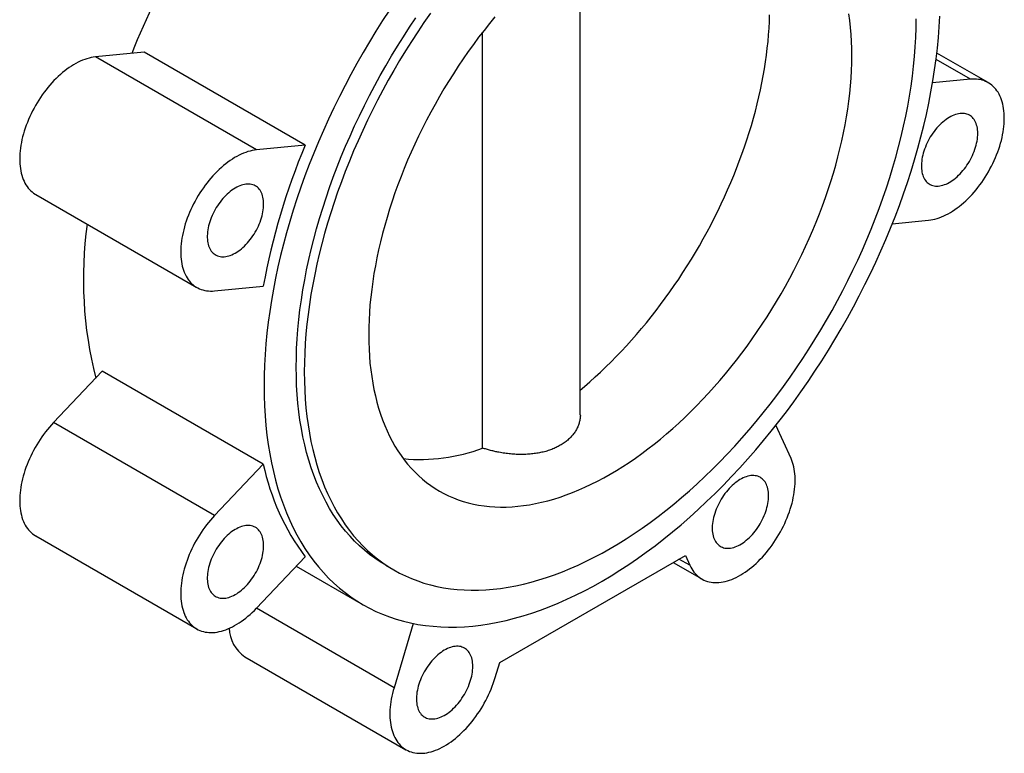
# Paper-space layout '_Isometrico' of a CAD drawing. Header units: millimetres. Extents: x -108 to 194, y -135 to 351.
# Tile 1 of 3: x -108 to 108, y -135 to 26. Entities that reach past the tile are written whole.
import ezdxf

# ---------------------------------------------------------------- set-up
doc = ezdxf.new("R2010")
doc.units = ezdxf.units.MM

psp = doc.layouts.new('_Isometrico')

# ---------------------------------------------------------------- linework, layer by layer
at = {"color": 7, "linetype": 'Continuous', "lineweight": 25}
for p, q in [((15, -60.63), (15, 44.53)), ((-6.46, -67.96), (-6.46, 23.35)), ((-80.77, 18.99), (-91.47, 17.93)), ((-56.12, -2.48), (-91.47, 17.93)), ((-45.41, -1.42), (-80.77, 18.99)), ((104.57, 12.28), (93.29, 18.79)), ((100.67, 13.03), (92.35, 12.21)), ((-45.41, -1.42), (-56.12, -2.48)), ((-104.57, -12.28), (-69.22, -32.69)), ((83.49, -18.72), (91.47, -17.93)), ((-65.32, -33.44), (-54.61, -32.38)), ((-89.97, -51.08), (-100.67, -62.38)), ((-54.61, -71.49), (-89.97, -51.08)), ((-65.32, -82.79), (-100.67, -62.38)), ((61.26, -70.26), (57.95, -62.96)), ((-54.61, -71.49), (-65.32, -82.79)), ((-104.57, -87.27), (-69.22, -107.68)), ((-56.12, -103.13), (-45.41, -91.83)), ((-2.7, -115.06), (38.06, -91.53)), ((38.06, -91.53), (39.04, -93.71)), ((-47.37, -93.89), (-32.7, -102.36)), ((-27.7, -93.7), (-25.93, -94.72)), ((35.36, -93.08), (41.65, -96.71)), ((-21.71, -106.48), (-25.9, -120.58)), ((-58.65, -113.79), (-23.29, -134.2)), ((-3.69, -118.38), (-2.7, -115.06))]:
    psp.add_line(p, q, dxfattribs=at)
at = {"color": 8, "linetype": 'Continuous', "lineweight": 25}
for p, q in [((100.67, 13.03), (93.12, 17.39)), ((39.04, -93.71), (36.66, -92.33)), ((-25.9, -120.58), (-56.12, -103.13))]:
    psp.add_line(p, q, dxfattribs=at)
at = {"color": 7, "linetype": 'Continuous', "lineweight": 25, "flags": 128}
for points in [[(-26.93, 28.23), (-28.42, 25.93), (-29.88, 23.61), (-31.31, 21.26), (-32.7, 18.89), (-34.06, 16.5), (-35.38, 14.09), (-36.66, 11.66), (-37.9, 9.22), (-39.1, 6.76), (-40.27, 4.29), (-41.39, 1.81), (-42.47, -0.68), (-43.51, -3.18), (-44.5, -5.68), (-45.45, -8.19), (-46.35, -10.7), (-47.21, -13.21), (-48.03, -15.71), (-48.8, -18.22), (-49.52, -20.72), (-50.19, -23.21), (-50.81, -25.7), (-51.39, -28.18), (-51.92, -30.64), (-52.4, -33.09), (-52.82, -35.53), (-53.2, -37.95), (-53.53, -40.35), (-53.81, -42.73), (-54.04, -45.09), (-54.22, -47.43), (-54.35, -49.75), (-54.42, -52.03), (-54.45, -54.29), (-54.42, -56.52), (-54.35, -58.72), (-54.22, -60.89), (-54.04, -63.02), (-53.81, -65.12), (-53.53, -67.18), (-53.2, -69.2), (-52.82, -71.18), (-52.4, -73.12), (-51.92, -75.02), (-51.39, -76.88), (-50.81, -78.69), (-50.19, -80.45), (-49.52, -82.17), (-48.8, -83.84), (-48.03, -85.46), (-47.21, -87.03), (-46.35, -88.54), (-45.45, -90.01), (-44.5, -91.42), (-43.51, -92.77), (-42.47, -94.07), (-41.39, -95.31), (-40.27, -96.5), (-39.1, -97.63), (-37.9, -98.7), (-36.66, -99.7), (-35.38, -100.65), (-34.06, -101.54), (-32.7, -102.36), (-31.31, -103.12), (-29.88, -103.82), (-28.42, -104.46), (-26.93, -105.03), (-25.4, -105.54), (-23.84, -105.99), (-22.25, -106.36), (-20.64, -106.68), (-18.99, -106.93), (-17.32, -107.11), (-15.63, -107.23), (-13.91, -107.28), (-12.16, -107.27), (-10.4, -107.19), (-8.61, -107.04), (-6.81, -106.83), (-4.98, -106.56), (-3.14, -106.22), (-1.29, -105.81), (0.58, -105.34), (2.47, -104.8), (4.36, -104.2), (6.27, -103.54), (8.18, -102.82), (10.11, -102.03), (12.04, -101.18), (13.97, -100.27), (15.91, -99.29), (17.86, -98.26), (19.8, -97.17), (21.74, -96.02), (23.68, -94.81), (25.62, -93.54), (27.56, -92.22), (29.49, -90.84), (31.41, -89.41), (33.33, -87.92), (35.24, -86.38), (37.13, -84.79), (39.02, -83.15), (40.89, -81.46), (42.74, -79.73), (44.58, -77.94), (46.41, -76.11), (48.21, -74.24), (50, -72.32), (51.76, -70.36), (53.51, -68.36), (55.23, -66.32), (56.92, -64.25), (58.59, -62.14), (60.24, -59.99), (61.85, -57.81), (63.44, -55.6), (65, -53.36), (66.52, -51.09), (68.02, -48.79), (69.48, -46.46), (70.91, -44.12), (72.3, -41.75), (73.66, -39.36), (74.97, -36.95), (76.26, -34.52), (77.5, -32.08), (78.7, -29.62), (79.87, -27.15), (80.99, -24.67), (82.07, -22.18), (83.1, -19.68), (84.1, -17.18), (85.05, -14.67), (85.95, -12.16), (86.81, -9.65), (87.63, -7.15), (88.39, -4.64), (89.11, -2.14), (89.79, 0.35), (90.41, 2.84), (90.99, 5.32), (91.52, 7.78), (91.99, 10.23), (92.42, 12.67), (92.8, 15.09), (93.13, 17.49), (93.41, 19.87), (93.64, 22.23), (93.82, 24.57), (93.94, 26.89)], [(-27.7, -93.7), (-27.7, -93.7), (-28.93, -92.96), (-30.12, -92.15), (-31.28, -91.3), (-32.41, -90.38), (-33.49, -89.42), (-34.55, -88.4), (-35.56, -87.33), (-36.54, -86.2), (-37.48, -85.03), (-38.38, -83.8), (-39.24, -82.52), (-40.05, -81.2), (-40.83, -79.83), (-41.57, -78.41), (-42.26, -76.94), (-42.91, -75.43), (-43.52, -73.88), (-44.09, -72.28), (-44.61, -70.64), (-45.09, -68.96), (-45.52, -67.25), (-45.91, -65.49), (-46.25, -63.7), (-46.55, -61.87), (-46.8, -60), (-47.01, -58.11), (-47.17, -56.18), (-47.28, -54.22), (-47.35, -52.23), (-47.38, -50.21), (-47.35, -48.17), (-47.28, -46.1), (-47.17, -44), (-47.01, -41.89), (-46.8, -39.75), (-46.55, -37.6), (-46.25, -35.42), (-45.91, -33.23), (-45.52, -31.03), (-45.09, -28.81), (-44.61, -26.58), (-44.09, -24.34), (-43.52, -22.09), (-42.91, -19.83), (-42.26, -17.57), (-41.57, -15.31), (-40.83, -13.04), (-40.05, -10.77), (-39.24, -8.5), (-38.38, -6.23), (-37.48, -3.96), (-36.54, -1.7), (-35.56, 0.55), (-34.55, 2.79), (-33.49, 5.03), (-32.41, 7.25), (-31.28, 9.46), (-30.12, 11.66), (-28.93, 13.84), (-27.7, 16), (-26.44, 18.14), (-25.15, 20.27), (-23.83, 22.37), (-22.48, 24.45), (-21.09, 26.5)], [(-17.92, 27.51), (-19.33, 25.48), (-20.71, 23.43), (-22.06, 21.35), (-23.38, 19.25), (-24.67, 17.12), (-25.93, 14.98), (-27.16, 12.82), (-28.35, 10.64), (-29.51, 8.44), (-30.64, 6.23), (-31.73, 4.01), (-32.78, 1.77), (-33.79, -0.47), (-34.77, -2.72), (-35.71, -4.98), (-36.61, -7.25), (-37.47, -9.52), (-38.29, -11.79), (-39.06, -14.06), (-39.8, -16.33), (-40.49, -18.59), (-41.15, -20.85), (-41.76, -23.11), (-42.32, -25.36), (-42.84, -27.6), (-43.32, -29.83), (-43.75, -32.05), (-44.14, -34.25), (-44.48, -36.44), (-44.78, -38.62), (-45.03, -40.77), (-45.24, -42.91), (-45.4, -45.02), (-45.52, -47.12), (-45.59, -49.19), (-45.61, -51.23), (-45.59, -53.25), (-45.52, -55.24), (-45.4, -57.2), (-45.24, -59.13), (-45.03, -61.02), (-44.78, -62.89), (-44.48, -64.72), (-44.14, -66.51), (-43.75, -68.27), (-43.32, -69.99), (-42.84, -71.66), (-42.32, -73.3), (-41.76, -74.9), (-41.15, -76.45), (-40.49, -77.96), (-39.8, -79.43), (-39.06, -80.85), (-38.29, -82.22), (-37.47, -83.54), (-36.61, -84.82), (-35.71, -86.05), (-34.77, -87.22), (-33.79, -88.35), (-32.78, -89.42), (-31.73, -90.44), (-30.64, -91.4), (-29.51, -92.32), (-28.35, -93.17), (-27.16, -93.98), (-25.93, -94.72), (-24.67, -95.41), (-23.38, -96.05), (-22.06, -96.62), (-20.71, -97.14), (-19.33, -97.6), (-17.92, -98), (-16.48, -98.34), (-15.02, -98.63), (-13.53, -98.85), (-12.02, -99.02), (-10.49, -99.13), (-8.93, -99.17), (-7.35, -99.16), (-5.76, -99.09), (-4.14, -98.96), (-2.51, -98.77), (-0.86, -98.52), (0.81, -98.21), (2.49, -97.84), (4.18, -97.42), (5.89, -96.93), (7.6, -96.39), (9.33, -95.79), (11.06, -95.13), (12.8, -94.42), (14.55, -93.65), (16.3, -92.83), (18.05, -91.94), (19.81, -91.01), (21.57, -90.02), (23.33, -88.98), (25.08, -87.89), (26.84, -86.74), (28.59, -85.54), (30.33, -84.3), (32.08, -83), (33.81, -81.66), (35.53, -80.26), (37.25, -78.83), (38.95, -77.34), (40.65, -75.81), (42.33, -74.24), (43.99, -72.63), (45.64, -70.97), (47.27, -69.28), (48.89, -67.54), (50.49, -65.77), (52.06, -63.96), (53.62, -62.12), (55.15, -60.24), (56.67, -58.33), (58.15, -56.39), (59.62, -54.41), (61.05, -52.41), (62.46, -50.38), (63.84, -48.33), (65.19, -46.25), (66.52, -44.15), (67.81, -42.02), (69.07, -39.88), (70.29, -37.72), (71.49, -35.54), (72.65, -33.34), (73.77, -31.13), (74.86, -28.91), (75.91, -26.67), (76.93, -24.43), (77.9, -22.18), (78.84, -19.92), (79.74, -17.65), (80.6, -15.38), (81.42, -13.11), (82.2, -10.84), (82.93, -8.57), (83.63, -6.31), (84.28, -4.05), (84.89, -1.79), (85.45, 0.46), (85.98, 2.7), (86.45, 4.93), (86.89, 7.15), (87.27, 9.35), (87.62, 11.54), (87.91, 13.72), (88.17, 15.87), (88.37, 18.01), (88.53, 20.12), (88.65, 22.22), (88.72, 24.29), (88.74, 26.33)], [(-3.74, 26.76), (-4.95, 25.28), (-6.14, 23.77), (-7.32, 22.24), (-8.47, 20.68), (-9.61, 19.1), (-10.72, 17.5), (-11.81, 15.88), (-12.88, 14.23), (-13.92, 12.57), (-14.94, 10.9), (-15.93, 9.21), (-16.9, 7.5), (-17.84, 5.78), (-18.76, 4.04), (-19.65, 2.3), (-20.51, 0.54), (-21.34, -1.22), (-22.14, -2.99), (-22.91, -4.77), (-23.65, -6.56), (-24.36, -8.34), (-25.04, -10.13), (-25.69, -11.93), (-26.3, -13.72), (-26.88, -15.51), (-27.43, -17.3), (-27.94, -19.09), (-28.42, -20.87), (-28.87, -22.64), (-29.28, -24.41), (-29.66, -26.17), (-30, -27.92), (-30.31, -29.66), (-30.58, -31.39), (-30.81, -33.11), (-31.01, -34.81), (-31.18, -36.5), (-31.3, -38.17), (-31.39, -39.82), (-31.45, -41.45), (-31.47, -43.07), (-31.45, -44.66), (-31.39, -46.23), (-31.3, -47.78), (-31.18, -49.3), (-31.01, -50.8), (-30.81, -52.27), (-30.58, -53.71), (-30.31, -55.13), (-30, -56.52), (-29.66, -57.87), (-29.28, -59.2), (-28.87, -60.49), (-28.42, -61.75), (-27.94, -62.98), (-27.43, -64.17), (-26.88, -65.33), (-26.3, -66.45), (-25.69, -67.53), (-25.04, -68.58), (-24.36, -69.58), (-23.65, -70.55), (-22.91, -71.48), (-22.14, -72.37), (-21.34, -73.21), (-20.51, -74.02), (-19.65, -74.78), (-18.76, -75.5), (-17.84, -76.18), (-16.9, -76.81), (-15.93, -77.4), (-14.94, -77.95), (-13.92, -78.45), (-12.88, -78.9), (-11.81, -79.31), (-10.72, -79.67), (-9.61, -79.99), (-8.47, -80.26), (-7.32, -80.49), (-6.14, -80.66), (-4.95, -80.79), (-3.74, -80.88), (-2.51, -80.92), (-1.26, -80.91), (0, -80.85), (1.27, -80.75), (2.56, -80.59), (3.86, -80.4), (5.18, -80.15), (6.5, -79.86), (7.84, -79.53), (9.19, -79.15), (10.54, -78.72), (11.9, -78.24), (13.27, -77.73), (14.64, -77.16), (16.02, -76.56), (17.41, -75.9), (18.79, -75.21), (20.18, -74.47), (21.57, -73.69), (22.95, -72.87), (24.34, -72), (25.73, -71.1), (27.11, -70.16), (28.49, -69.17), (29.86, -68.15), (31.23, -67.09), (32.59, -65.99), (33.95, -64.85), (35.29, -63.68), (36.63, -62.47), (37.95, -61.23), (39.27, -59.96), (40.57, -58.65), (41.86, -57.31), (43.14, -55.94), (44.4, -54.54), (45.64, -53.12), (46.87, -51.66), (48.08, -50.18), (49.28, -48.67), (50.45, -47.14), (51.6, -45.58), (52.74, -44), (53.85, -42.4), (54.94, -40.78), (56.01, -39.13), (57.05, -37.48), (58.07, -35.8), (59.07, -34.11), (60.04, -32.4), (60.98, -30.68), (61.89, -28.94), (62.78, -27.2), (63.64, -25.44), (64.47, -23.68), (65.27, -21.91), (66.04, -20.13), (66.78, -18.34), (67.49, -16.56), (68.17, -14.77), (68.82, -12.97), (69.43, -11.18), (70.01, -9.39), (70.56, -7.6), (71.08, -5.82), (71.56, -4.03), (72, -2.26), (72.42, -0.49), (72.79, 1.27), (73.13, 3.02), (73.44, 4.76), (73.71, 6.49), (73.95, 8.21), (74.15, 9.91), (74.31, 11.6), (74.44, 13.27), (74.53, 14.92), (74.58, 16.55), (74.6, 18.17)], [(15, -55.22), (15.92, -54.44), (17.11, -53.41), (18.28, -52.35), (19.45, -51.27), (20.61, -50.16), (21.76, -49.03), (22.9, -47.87), (24.03, -46.69), (25.15, -45.48), (26.26, -44.25), (27.36, -43), (28.44, -41.73), (29.52, -40.43), (30.57, -39.12), (31.62, -37.78), (32.64, -36.43), (33.66, -35.06), (34.65, -33.67), (35.63, -32.26), (36.6, -30.84), (37.54, -29.4), (38.47, -27.95), (39.38, -26.49), (40.27, -25.01), (41.14, -23.52), (41.99, -22.01), (42.82, -20.5), (43.63, -18.98), (44.42, -17.45), (45.19, -15.91), (45.93, -14.36), (46.65, -12.81), (47.35, -11.25), (48.03, -9.68), (48.68, -8.12), (49.31, -6.55), (49.91, -4.97), (50.49, -3.4), (51.05, -1.82), (51.58, -0.25), (52.08, 1.33), (52.56, 2.9), (53.01, 4.47), (53.44, 6.04), (53.84, 7.6), (54.21, 9.16), (54.56, 10.71), (54.88, 12.26), (55.17, 13.79), (55.43, 15.32), (55.67, 16.84), (55.88, 18.35), (56.06, 19.85), (56.22, 21.34), (56.34, 22.81), (56.44, 24.28), (56.51, 25.72), (56.55, 27.16)], [(74.6, 18.17), (74.58, 19.76), (74.53, 21.33), (74.44, 22.88), (74.31, 24.4), (74.15, 25.9), (73.95, 27.37)], [(-91.47, 17.93), (-91.93, 17.87), (-92.39, 17.79), (-92.86, 17.68), (-93.34, 17.54), (-93.82, 17.38), (-94.3, 17.2), (-94.79, 16.99), (-95.28, 16.76), (-95.76, 16.5), (-96.26, 16.22), (-96.75, 15.92), (-97.23, 15.59), (-97.72, 15.24), (-98.21, 14.88), (-98.69, 14.49), (-99.16, 14.08), (-99.63, 13.65), (-100.1, 13.2), (-100.56, 12.73), (-101.01, 12.25), (-101.45, 11.75), (-101.89, 11.24), (-102.31, 10.71), (-102.72, 10.17), (-103.13, 9.61), (-103.52, 9.04), (-103.9, 8.47), (-104.26, 7.88), (-104.61, 7.28), (-104.95, 6.67), (-105.28, 6.06), (-105.58, 5.44), (-105.88, 4.82), (-106.15, 4.19), (-106.41, 3.56), (-106.65, 2.93), (-106.88, 2.3), (-107.08, 1.66), (-107.27, 1.03), (-107.44, 0.4), (-107.59, -0.22), (-107.72, -0.84), (-107.83, -1.46), (-107.92, -2.07), (-107.99, -2.67), (-108.05, -3.26), (-108.08, -3.85), (-108.09, -4.42), (-108.08, -4.98), (-108.06, -5.53), (-108.01, -6.07), (-107.94, -6.59), (-107.86, -7.1), (-107.75, -7.59), (-107.62, -8.06), (-107.48, -8.52), (-107.31, -8.96), (-107.13, -9.38), (-106.93, -9.78), (-106.71, -10.16), (-106.47, -10.52), (-106.22, -10.86), (-105.95, -11.17), (-105.66, -11.46), (-105.35, -11.73), (-105.03, -11.98), (-104.7, -12.2), (-104.57, -12.28)], [(91.47, -17.93), (91.93, -17.87), (92.39, -17.79), (92.86, -17.68), (93.34, -17.54), (93.82, -17.38), (94.3, -17.2), (94.79, -16.99), (95.28, -16.76), (95.76, -16.5), (96.26, -16.22), (96.75, -15.92), (97.23, -15.59), (97.72, -15.24), (98.21, -14.88), (98.69, -14.49), (99.16, -14.08), (99.63, -13.65), (100.1, -13.2), (100.56, -12.73), (101.01, -12.25), (101.45, -11.75), (101.89, -11.24), (102.31, -10.71), (102.72, -10.17), (103.13, -9.61), (103.52, -9.04), (103.9, -8.47), (104.26, -7.88), (104.61, -7.28), (104.95, -6.67), (105.28, -6.06), (105.58, -5.44), (105.88, -4.82), (106.15, -4.19), (106.41, -3.56), (106.65, -2.93), (106.88, -2.3), (107.08, -1.66), (107.27, -1.03), (107.44, -0.4), (107.59, 0.22), (107.72, 0.84), (107.83, 1.46), (107.92, 2.07), (107.99, 2.67), (108.05, 3.26), (108.08, 3.85), (108.09, 4.42), (108.08, 4.98), (108.06, 5.53), (108.01, 6.07), (107.94, 6.59), (107.86, 7.1), (107.75, 7.59), (107.62, 8.06), (107.48, 8.52), (107.31, 8.96), (107.13, 9.38), (106.93, 9.78), (106.71, 10.16), (106.47, 10.52), (106.22, 10.86), (105.95, 11.17), (105.66, 11.46), (105.35, 11.73), (105.03, 11.98), (104.7, 12.2), (104.35, 12.4), (103.99, 12.57), (103.61, 12.72), (103.23, 12.84), (102.83, 12.94), (102.41, 13.01), (101.99, 13.05), (101.56, 13.07), (101.12, 13.07), (100.67, 13.03)], [(102.26, 1.13), (102.25, 1.52), (102.22, 1.91), (102.17, 2.28), (102.1, 2.64), (102.01, 2.98), (101.91, 3.3), (101.78, 3.61), (101.64, 3.89), (101.47, 4.16), (101.29, 4.4), (101.1, 4.62), (100.89, 4.82), (100.66, 5), (100.42, 5.15), (100.16, 5.28), (99.89, 5.38), (99.61, 5.46), (99.32, 5.51), (99.01, 5.54), (98.7, 5.54), (98.38, 5.51), (98.05, 5.47), (97.72, 5.39), (97.37, 5.29), (97.03, 5.17), (96.68, 5.02), (96.33, 4.84), (95.98, 4.65), (95.63, 4.43), (95.29, 4.19), (94.94, 3.92), (94.6, 3.64), (94.26, 3.34), (93.93, 3.02), (93.6, 2.68), (93.29, 2.33), (92.98, 1.96), (92.68, 1.57), (92.39, 1.17), (92.12, 0.77), (91.85, 0.35), (91.6, -0.08), (91.37, -0.52), (91.15, -0.96), (90.95, -1.4), (90.76, -1.85), (90.59, -2.31), (90.43, -2.76), (90.3, -3.21), (90.18, -3.66), (90.08, -4.1), (90.01, -4.54), (89.95, -4.97), (89.91, -5.4), (89.89, -5.81), (89.89, -6.22), (89.91, -6.61), (89.95, -6.99), (90.01, -7.35), (90.08, -7.7), (90.18, -8.04), (90.3, -8.35), (90.43, -8.64), (90.59, -8.92), (90.76, -9.17), (90.95, -9.41), (91.15, -9.62), (91.37, -9.8), (91.6, -9.97), (91.85, -10.11), (92.12, -10.22), (92.39, -10.31), (92.68, -10.38), (92.98, -10.42), (93.29, -10.43), (93.6, -10.42), (93.93, -10.39), (94.26, -10.32), (94.6, -10.24), (94.94, -10.12), (95.29, -9.99), (95.63, -9.83), (95.98, -9.64), (96.33, -9.43), (96.68, -9.2), (97.03, -8.95), (97.37, -8.68), (97.72, -8.39), (98.05, -8.07), (98.38, -7.74), (98.7, -7.4), (99.01, -7.04), (99.32, -6.66), (99.61, -6.27), (99.89, -5.86), (100.16, -5.45), (100.42, -5.03), (100.66, -4.59), (100.89, -4.16), (101.1, -3.71), (101.29, -3.26), (101.47, -2.81), (101.64, -2.36), (101.78, -1.91), (101.91, -1.46), (102.01, -1.01), (102.1, -0.57), (102.17, -0.13), (102.22, 0.3), (102.25, 0.72), (102.26, 1.13)], [(-56.12, -2.48), (-56.57, -2.54), (-57.04, -2.62), (-57.51, -2.73), (-57.98, -2.87), (-58.46, -3.03), (-58.94, -3.21), (-59.43, -3.42), (-59.92, -3.65), (-60.41, -3.91), (-60.9, -4.19), (-61.39, -4.49), (-61.88, -4.82), (-62.37, -5.17), (-62.85, -5.54), (-63.33, -5.92), (-63.81, -6.33), (-64.28, -6.76), (-64.74, -7.21), (-65.2, -7.68), (-65.65, -8.16), (-66.1, -8.66), (-66.53, -9.17), (-66.96, -9.7), (-67.37, -10.24), (-67.77, -10.8), (-68.16, -11.37), (-68.54, -11.94), (-68.91, -12.53), (-69.26, -13.13), (-69.6, -13.74), (-69.92, -14.35), (-70.23, -14.97), (-70.52, -15.59), (-70.8, -16.22), (-71.05, -16.85), (-71.3, -17.48), (-71.52, -18.11), (-71.73, -18.75), (-71.91, -19.38), (-72.08, -20.01), (-72.23, -20.63), (-72.36, -21.25), (-72.48, -21.87), (-72.57, -22.48), (-72.64, -23.08), (-72.69, -23.68), (-72.72, -24.26), (-72.74, -24.83), (-72.73, -25.39), (-72.7, -25.94), (-72.65, -26.48), (-72.59, -27), (-72.5, -27.51), (-72.39, -28), (-72.27, -28.47), (-72.12, -28.93), (-71.96, -29.37), (-71.77, -29.79), (-71.57, -30.19), (-71.35, -30.57), (-71.12, -30.93), (-70.86, -31.27), (-70.59, -31.58), (-70.3, -31.87), (-70, -32.14), (-69.68, -32.39), (-69.35, -32.61), (-69, -32.81), (-68.63, -32.98), (-68.26, -33.13), (-67.87, -33.25), (-67.47, -33.35), (-67.06, -33.42), (-66.64, -33.46), (-66.21, -33.48), (-65.77, -33.48), (-65.32, -33.44)], [(-54.53, -14.39), (-54.54, -13.99), (-54.57, -13.61), (-54.62, -13.24), (-54.69, -12.88), (-54.78, -12.54), (-54.88, -12.22), (-55.01, -11.91), (-55.15, -11.63), (-55.31, -11.36), (-55.49, -11.12), (-55.69, -10.9), (-55.9, -10.7), (-56.13, -10.52), (-56.37, -10.37), (-56.63, -10.24), (-56.9, -10.14), (-57.18, -10.06), (-57.47, -10.01), (-57.78, -9.98), (-58.09, -9.98), (-58.41, -10), (-58.74, -10.05), (-59.07, -10.13), (-59.41, -10.23), (-59.76, -10.35), (-60.1, -10.5), (-60.45, -10.67), (-60.8, -10.87), (-61.15, -11.09), (-61.5, -11.33), (-61.85, -11.59), (-62.19, -11.88), (-62.53, -12.18), (-62.86, -12.5), (-63.18, -12.84), (-63.5, -13.19), (-63.81, -13.56), (-64.11, -13.95), (-64.4, -14.34), (-64.67, -14.75), (-64.93, -15.17), (-65.18, -15.6), (-65.42, -16.03), (-65.64, -16.48), (-65.84, -16.92), (-66.03, -17.37), (-66.2, -17.82), (-66.35, -18.28), (-66.49, -18.73), (-66.61, -19.18), (-66.7, -19.62), (-66.78, -20.06), (-66.84, -20.49), (-66.88, -20.92), (-66.9, -21.33), (-66.9, -21.74), (-66.88, -22.13), (-66.84, -22.51), (-66.78, -22.87), (-66.7, -23.22), (-66.61, -23.55), (-66.49, -23.87), (-66.35, -24.16), (-66.2, -24.44), (-66.03, -24.69), (-65.84, -24.92), (-65.64, -25.13), (-65.42, -25.32), (-65.18, -25.49), (-64.93, -25.63), (-64.67, -25.74), (-64.4, -25.83), (-64.11, -25.9), (-63.81, -25.94), (-63.5, -25.95), (-63.18, -25.94), (-62.86, -25.9), (-62.53, -25.84), (-62.19, -25.75), (-61.85, -25.64), (-61.5, -25.5), (-61.15, -25.34), (-60.8, -25.16), (-60.45, -24.95), (-60.1, -24.72), (-59.76, -24.47), (-59.41, -24.2), (-59.07, -23.9), (-58.74, -23.59), (-58.41, -23.26), (-58.09, -22.91), (-57.78, -22.55), (-57.47, -22.17), (-57.18, -21.78), (-56.9, -21.38), (-56.63, -20.97), (-56.37, -20.54), (-56.13, -20.11), (-55.9, -19.67), (-55.69, -19.23), (-55.49, -18.78), (-55.31, -18.33), (-55.15, -17.88), (-55.01, -17.43), (-54.88, -16.98), (-54.78, -16.53), (-54.69, -16.09), (-54.62, -15.65), (-54.57, -15.22), (-54.54, -14.8), (-54.53, -14.39)], [(-100.67, -62.38), (-101.12, -62.87), (-101.56, -63.37), (-101.99, -63.89), (-102.41, -64.42), (-102.83, -64.96), (-103.23, -65.52), (-103.61, -66.09), (-103.99, -66.67), (-104.35, -67.27), (-104.7, -67.87), (-105.03, -68.47), (-105.35, -69.09), (-105.66, -69.71), (-105.95, -70.33), (-106.22, -70.96), (-106.47, -71.59), (-106.71, -72.22), (-106.93, -72.86), (-107.13, -73.49), (-107.31, -74.12), (-107.48, -74.75), (-107.62, -75.37), (-107.75, -75.99), (-107.86, -76.61), (-107.94, -77.22), (-108.01, -77.82), (-108.06, -78.41), (-108.08, -78.99), (-108.09, -79.56), (-108.08, -80.12), (-108.05, -80.66), (-107.99, -81.2), (-107.92, -81.71), (-107.83, -82.22), (-107.72, -82.7), (-107.59, -83.17), (-107.44, -83.63), (-107.27, -84.06), (-107.08, -84.48), (-106.88, -84.87), (-106.65, -85.25), (-106.41, -85.6), (-106.15, -85.93), (-105.88, -86.24), (-105.58, -86.53), (-105.28, -86.79), (-104.95, -87.03), (-104.61, -87.25), (-104.57, -87.27)], [(39.04, -93.71), (39.24, -94.11), (39.46, -94.5), (39.69, -94.86), (39.94, -95.21), (40.21, -95.53), (40.49, -95.82), (40.79, -96.1), (41.1, -96.35), (41.44, -96.58), (41.78, -96.78), (42.14, -96.96), (42.51, -97.11), (42.9, -97.24), (43.29, -97.35), (43.7, -97.42), (44.12, -97.48), (44.55, -97.5), (44.99, -97.5), (45.44, -97.48), (45.89, -97.43), (46.35, -97.35), (46.82, -97.25), (47.3, -97.12), (47.77, -96.96), (48.26, -96.79), (48.74, -96.58), (49.23, -96.36), (49.72, -96.11), (50.21, -95.83), (50.7, -95.53), (51.19, -95.21), (51.68, -94.87), (52.16, -94.51), (52.64, -94.12), (53.12, -93.72), (53.59, -93.3), (54.06, -92.85), (54.52, -92.39), (54.98, -91.91), (55.42, -91.42), (55.86, -90.91), (56.28, -90.38), (56.7, -89.84), (57.11, -89.29), (57.5, -88.73), (57.88, -88.15), (58.25, -87.56), (58.61, -86.97), (58.95, -86.37), (59.27, -85.75), (59.59, -85.14), (59.88, -84.52), (60.16, -83.89), (60.42, -83.26), (60.67, -82.63), (60.9, -81.99), (61.11, -81.36), (61.3, -80.73), (61.48, -80.1), (61.63, -79.47), (61.77, -78.85), (61.88, -78.23), (61.98, -77.62), (62.06, -77.02), (62.11, -76.42), (62.15, -75.84), (62.17, -75.26), (62.17, -74.69), (62.14, -74.14), (62.1, -73.6), (62.04, -73.08), (61.96, -72.57), (61.86, -72.07), (61.73, -71.59), (61.59, -71.13), (61.43, -70.69), (61.26, -70.26)], [(56.34, -78.41), (56.33, -78.02), (56.3, -77.63), (56.25, -77.26), (56.18, -76.9), (56.09, -76.56), (55.98, -76.24), (55.86, -75.93), (55.71, -75.65), (55.55, -75.38), (55.37, -75.14), (55.18, -74.92), (54.96, -74.72), (54.74, -74.54), (54.49, -74.39), (54.24, -74.26), (53.97, -74.16), (53.69, -74.08), (53.39, -74.03), (53.09, -74), (52.78, -74), (52.46, -74.02), (52.13, -74.07), (51.79, -74.15), (51.45, -74.25), (51.11, -74.37), (50.76, -74.52), (50.41, -74.7), (50.06, -74.89), (49.71, -75.11), (49.36, -75.35), (49.02, -75.62), (48.68, -75.9), (48.34, -76.2), (48.01, -76.52), (47.68, -76.86), (47.36, -77.21), (47.06, -77.58), (46.76, -77.97), (46.47, -78.37), (46.19, -78.77), (45.93, -79.19), (45.68, -79.62), (45.45, -80.06), (45.23, -80.5), (45.02, -80.94), (44.84, -81.39), (44.66, -81.85), (44.51, -82.3), (44.38, -82.75), (44.26, -83.2), (44.16, -83.64), (44.08, -84.08), (44.02, -84.51), (43.98, -84.94), (43.96, -85.35), (43.96, -85.76), (43.98, -86.15), (44.02, -86.53), (44.08, -86.89), (44.16, -87.24), (44.26, -87.57), (44.38, -87.89), (44.51, -88.18), (44.66, -88.46), (44.84, -88.71), (45.02, -88.95), (45.23, -89.16), (45.45, -89.34), (45.68, -89.51), (45.93, -89.65), (46.19, -89.76), (46.47, -89.85), (46.76, -89.92), (47.06, -89.96), (47.36, -89.97), (47.68, -89.96), (48.01, -89.93), (48.34, -89.86), (48.68, -89.78), (49.02, -89.66), (49.36, -89.53), (49.71, -89.37), (50.06, -89.18), (50.41, -88.97), (50.76, -88.74), (51.11, -88.49), (51.45, -88.22), (51.79, -87.92), (52.13, -87.61), (52.46, -87.28), (52.78, -86.94), (53.09, -86.57), (53.39, -86.2), (53.69, -85.81), (53.97, -85.4), (54.24, -84.99), (54.49, -84.57), (54.74, -84.13), (54.96, -83.7), (55.18, -83.25), (55.37, -82.8), (55.55, -82.35), (55.71, -81.9), (55.86, -81.45), (55.98, -81), (56.09, -80.55), (56.18, -80.11), (56.25, -79.67), (56.3, -79.24), (56.33, -78.82), (56.34, -78.41)], [(-65.32, -82.79), (-65.77, -83.28), (-66.21, -83.78), (-66.64, -84.3), (-67.06, -84.83), (-67.47, -85.37), (-67.87, -85.93), (-68.26, -86.5), (-68.63, -87.08), (-69, -87.68), (-69.35, -88.28), (-69.68, -88.88), (-70, -89.5), (-70.3, -90.12), (-70.59, -90.74), (-70.86, -91.37), (-71.12, -92), (-71.35, -92.63), (-71.57, -93.27), (-71.77, -93.9), (-71.96, -94.53), (-72.12, -95.16), (-72.27, -95.78), (-72.39, -96.4), (-72.5, -97.02), (-72.59, -97.63), (-72.65, -98.23), (-72.7, -98.82), (-72.73, -99.4), (-72.74, -99.97), (-72.72, -100.53), (-72.69, -101.07), (-72.64, -101.61), (-72.57, -102.12), (-72.48, -102.63), (-72.36, -103.11), (-72.23, -103.59), (-72.08, -104.04), (-71.91, -104.47), (-71.73, -104.89), (-71.52, -105.28), (-71.3, -105.66), (-71.05, -106.01), (-70.8, -106.34), (-70.52, -106.65), (-70.23, -106.94), (-69.92, -107.2), (-69.6, -107.44), (-69.26, -107.66), (-68.91, -107.85), (-68.54, -108.01), (-68.16, -108.15), (-67.77, -108.27), (-67.37, -108.36), (-66.96, -108.42), (-66.53, -108.46), (-66.1, -108.48), (-65.65, -108.46), (-65.2, -108.43), (-64.74, -108.36), (-64.28, -108.27), (-63.81, -108.16), (-63.33, -108.02), (-62.85, -107.85), (-62.37, -107.66), (-61.88, -107.45), (-61.39, -107.21), (-60.9, -106.94), (-60.41, -106.66), (-59.92, -106.35), (-59.43, -106.02), (-58.94, -105.67), (-58.46, -105.29), (-57.98, -104.9), (-57.51, -104.48), (-57.04, -104.05), (-56.57, -103.6), (-56.12, -103.13)], [(-54.53, -89.39), (-54.54, -88.99), (-54.57, -88.6), (-54.62, -88.23), (-54.69, -87.87), (-54.78, -87.53), (-54.88, -87.21), (-55.01, -86.91), (-55.15, -86.62), (-55.31, -86.36), (-55.49, -86.11), (-55.69, -85.89), (-55.9, -85.69), (-56.13, -85.51), (-56.37, -85.36), (-56.63, -85.23), (-56.9, -85.13), (-57.18, -85.05), (-57.47, -85), (-57.78, -84.97), (-58.09, -84.97), (-58.41, -85), (-58.74, -85.05), (-59.07, -85.12), (-59.41, -85.22), (-59.76, -85.35), (-60.1, -85.5), (-60.45, -85.67), (-60.8, -85.86), (-61.15, -86.08), (-61.5, -86.32), (-61.85, -86.59), (-62.19, -86.87), (-62.53, -87.17), (-62.86, -87.49), (-63.18, -87.83), (-63.5, -88.19), (-63.81, -88.56), (-64.11, -88.94), (-64.4, -89.34), (-64.67, -89.75), (-64.93, -90.17), (-65.18, -90.59), (-65.42, -91.03), (-65.64, -91.47), (-65.84, -91.92), (-66.03, -92.37), (-66.2, -92.82), (-66.35, -93.27), (-66.49, -93.72), (-66.61, -94.17), (-66.7, -94.61), (-66.78, -95.05), (-66.84, -95.49), (-66.88, -95.91), (-66.9, -96.33), (-66.9, -96.73), (-66.88, -97.12), (-66.84, -97.5), (-66.78, -97.87), (-66.7, -98.21), (-66.61, -98.55), (-66.49, -98.86), (-66.35, -99.16), (-66.2, -99.43), (-66.03, -99.69), (-65.84, -99.92), (-65.64, -100.13), (-65.42, -100.32), (-65.18, -100.48), (-64.93, -100.62), (-64.67, -100.74), (-64.4, -100.83), (-64.11, -100.89), (-63.81, -100.93), (-63.5, -100.95), (-63.18, -100.93), (-62.86, -100.9), (-62.53, -100.84), (-62.19, -100.75), (-61.85, -100.64), (-61.5, -100.5), (-61.15, -100.34), (-60.8, -100.15), (-60.45, -99.94), (-60.1, -99.71), (-59.76, -99.46), (-59.41, -99.19), (-59.07, -98.9), (-58.74, -98.59), (-58.41, -98.26), (-58.09, -97.91), (-57.78, -97.55), (-57.47, -97.17), (-57.18, -96.78), (-56.9, -96.38), (-56.63, -95.96), (-56.37, -95.54), (-56.13, -95.11), (-55.9, -94.67), (-55.69, -94.22), (-55.49, -93.78), (-55.31, -93.32), (-55.15, -92.87), (-55.01, -92.42), (-54.88, -91.97), (-54.78, -91.52), (-54.69, -91.08), (-54.62, -90.65), (-54.57, -90.22), (-54.54, -89.8), (-54.53, -89.39)], [(-8.61, -115.91), (-8.62, -115.51), (-8.65, -115.12), (-8.7, -114.75), (-8.76, -114.39), (-8.85, -114.05), (-8.96, -113.73), (-9.09, -113.42), (-9.23, -113.14), (-9.39, -112.87), (-9.57, -112.63), (-9.77, -112.41), (-9.98, -112.21), (-10.21, -112.03), (-10.45, -111.88), (-10.71, -111.75), (-10.98, -111.65), (-11.26, -111.57), (-11.55, -111.52), (-11.85, -111.49), (-12.17, -111.49), (-12.49, -111.52), (-12.82, -111.57), (-13.15, -111.64), (-13.49, -111.74), (-13.83, -111.86), (-14.18, -112.01), (-14.53, -112.19), (-14.88, -112.38), (-15.23, -112.6), (-15.58, -112.84), (-15.93, -113.11), (-16.27, -113.39), (-16.61, -113.69), (-16.94, -114.01), (-17.26, -114.35), (-17.58, -114.71), (-17.89, -115.08), (-18.19, -115.46), (-18.47, -115.86), (-18.75, -116.27), (-19.01, -116.68), (-19.26, -117.11), (-19.5, -117.55), (-19.72, -117.99), (-19.92, -118.44), (-20.11, -118.89), (-20.28, -119.34), (-20.43, -119.79), (-20.57, -120.24), (-20.68, -120.69), (-20.78, -121.13), (-20.86, -121.57), (-20.92, -122.01), (-20.96, -122.43), (-20.98, -122.85), (-20.98, -123.25), (-20.96, -123.64), (-20.92, -124.02), (-20.86, -124.39), (-20.78, -124.73), (-20.68, -125.07), (-20.57, -125.38), (-20.43, -125.67), (-20.28, -125.95), (-20.11, -126.2), (-19.92, -126.44), (-19.72, -126.65), (-19.5, -126.84), (-19.26, -127), (-19.01, -127.14), (-18.75, -127.25), (-18.47, -127.35), (-18.19, -127.41), (-17.89, -127.45), (-17.58, -127.46), (-17.26, -127.45), (-16.94, -127.42), (-16.61, -127.35), (-16.27, -127.27), (-15.93, -127.15), (-15.58, -127.02), (-15.23, -126.86), (-14.88, -126.67), (-14.53, -126.46), (-14.18, -126.23), (-13.83, -125.98), (-13.49, -125.71), (-13.15, -125.42), (-12.82, -125.1), (-12.49, -124.77), (-12.17, -124.43), (-11.85, -124.07), (-11.55, -123.69), (-11.26, -123.3), (-10.98, -122.89), (-10.71, -122.48), (-10.45, -122.06), (-10.21, -121.63), (-9.98, -121.19), (-9.77, -120.74), (-9.57, -120.29), (-9.39, -119.84), (-9.23, -119.39), (-9.09, -118.94), (-8.96, -118.49), (-8.85, -118.04), (-8.76, -117.6), (-8.7, -117.16), (-8.65, -116.74), (-8.62, -116.32), (-8.61, -115.91)], [(-25.9, -120.58), (-26.08, -121.21), (-26.24, -121.83), (-26.38, -122.46), (-26.5, -123.08), (-26.6, -123.69), (-26.68, -124.3), (-26.75, -124.89), (-26.79, -125.48), (-26.81, -126.06), (-26.81, -126.63), (-26.8, -127.18), (-26.76, -127.73), (-26.7, -128.26), (-26.62, -128.77), (-26.53, -129.27), (-26.41, -129.75), (-26.27, -130.22), (-26.12, -130.67), (-25.95, -131.1), (-25.75, -131.51), (-25.54, -131.9), (-25.31, -132.27), (-25.07, -132.61), (-24.81, -132.94), (-24.53, -133.24), (-24.23, -133.52), (-23.92, -133.78), (-23.59, -134.01), (-23.25, -134.22), (-22.9, -134.41), (-22.53, -134.57), (-22.14, -134.7), (-21.75, -134.81), (-21.34, -134.9), (-20.93, -134.96), (-20.5, -134.99), (-20.06, -135), (-19.62, -134.98), (-19.17, -134.93), (-18.71, -134.86), (-18.24, -134.76), (-17.77, -134.64), (-17.29, -134.5), (-16.81, -134.32), (-16.32, -134.13), (-15.83, -133.91), (-15.35, -133.66), (-14.86, -133.39), (-14.37, -133.1), (-13.88, -132.79), (-13.39, -132.45), (-12.9, -132.09), (-12.42, -131.71), (-11.94, -131.31), (-11.47, -130.89), (-11, -130.46), (-10.54, -130), (-10.08, -129.53), (-9.63, -129.03), (-9.2, -128.53), (-8.77, -128.01), (-8.35, -127.47), (-7.94, -126.92), (-7.54, -126.36), (-7.16, -125.79), (-6.78, -125.2), (-6.43, -124.61), (-6.08, -124.01), (-5.75, -123.4), (-5.43, -122.78), (-5.13, -122.16), (-4.85, -121.54), (-4.58, -120.91), (-4.33, -120.28), (-4.1, -119.64), (-3.89, -119.01), (-3.69, -118.38)]]:
    psp.add_lwpolyline(points, dxfattribs=at)
at = {"color": 7, "linetype": 'Continuous', "lineweight": 25}
for centre, radius, start, end in [((83.32, -48.1), 179.69, 141.8279, 158.1719), ((97.88, -60.85), 155.13, 157.4745, 169.4253), ((-4.92, -30.8), 89.19, 172.2598, 194.1414), ((-20.14, -32.06), 38.41, 264.4671, 290.8586), ((-4.02, -60.85), 51.69, 191.8721, 216.8095), ((-54.27, -107.3), 7.82, 181.7385, 235.9856)]:
    psp.add_arc(centre, radius, start, end, dxfattribs=at)
psp.add_open_spline([(15, -60.63), (15, -60.63), (15.02, -60.92), (14.95, -61.49), (14.8, -62.31), (14.58, -62.98), (14.35, -63.51), (14.14, -63.91), (13.91, -64.29), (13.58, -64.79), (13.11, -65.38), (12.56, -65.94), (12.07, -66.36), (11.68, -66.67), (11.26, -66.96), (10.7, -67.32), (9.95, -67.73), (8.99, -68.16), (7.95, -68.54), (6.86, -68.84), (5.74, -69.07), (4.58, -69.24), (3.38, -69.34), (2.15, -69.38), (0.91, -69.35), (-0.34, -69.26), (-1.61, -69.11), (-2.76, -68.92), (-3.79, -68.71), (-4.69, -68.49), (-5.59, -68.24), (-6.17, -68.05), (-6.46, -67.96)], degree=3, knots=[0, 0, 0, 0, 0.0014, 0.043564, 0.08489, 0.126503, 0.147752, 0.169041, 0.190449, 0.211898, 0.252965, 0.294325, 0.315456, 0.336627, 0.357919, 0.379253, 0.419622, 0.460273, 0.501814, 0.54366, 0.583962, 0.624538, 0.66597, 0.707693, 0.748647, 0.789879, 0.831988, 0.874401, 0.905486, 0.936693, 0.968281, 1, 1, 1, 1], dxfattribs=at)

doc.saveas('drawing.dxf')
